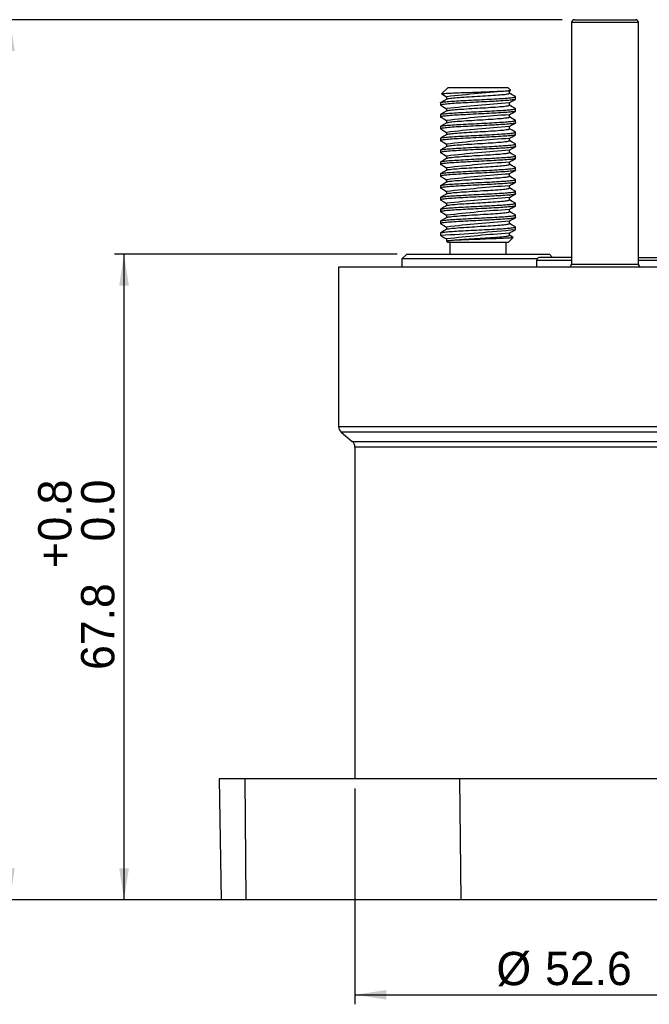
# Paper-space layout 'Sheet1' of a CAD drawing. Header units: millimetres. Extents: x 0 to 756, y -181 to 613.
# Tile 10 of 22: x 65 to 131, y 157 to 261. Entities that reach past the tile are written whole.
import ezdxf

# ---------------------------------------------------------------- set-up
doc = ezdxf.new("R2010")
doc.units = ezdxf.units.MM
doc.layers.add('DIMENSION', color=6, linetype='Continuous')
doc.styles.add('SLDTEXTSTYLE6', font='<Japanese Only Translation>')
doc.dimstyles.new('SLDDIMSTYLE3', dxfattribs={"dimtxt": 3.5, "dimasz": 3.302, "dimexe": 0, "dimexo": 0.0625, "dimgap": 0.875, "dimtad": 1, "dimdec": 1, "dimrnd": 1e-09, "dimzin": 12, "dimdsep": 46, "dimtxsty": 'SLDTEXTSTYLE6', "dimsah": 1, "dimcen": 0.09, "dimadec": 0, "dimazin": 3, "dimtfac": 1, "dimtdec": 1, "dimtofl": 0, "dimtmove": 0, "dimatfit": 3, "dimfxl": 0, "dimfrac": 2, "dimtolj": 1, "dimtzin": 12, "dimarcsym": 0})
doc.dimstyles.new('SLDDIMSTYLE5', dxfattribs={"dimtxt": 3.5, "dimasz": 3.302, "dimexe": 0, "dimexo": 0.0625, "dimgap": 0.875, "dimtad": 1, "dimdec": 1, "dimrnd": 1e-09, "dimzin": 12, "dimdsep": 46, "dimtxsty": 'SLDTEXTSTYLE6', "dimsah": 1, "dimcen": 0.09, "dimadec": 0, "dimazin": 3, "dimtol": 1, "dimtp": 0.5, "dimtm": 0.5, "dimtfac": 1, "dimtdec": 1, "dimtofl": 0, "dimtmove": 0, "dimatfit": 3, "dimfxl": 0, "dimfrac": 2, "dimtolj": 1, "dimarcsym": 0})
doc.dimstyles.new('SLDDIMSTYLE6', dxfattribs={"dimtxt": 3.5, "dimasz": 3.302, "dimexe": 0, "dimexo": 0.0625, "dimgap": 0.875, "dimtad": 1, "dimdec": 1, "dimrnd": 1e-09, "dimzin": 12, "dimdsep": 46, "dimtxsty": 'SLDTEXTSTYLE6', "dimsah": 1, "dimcen": 0.09, "dimadec": 0, "dimazin": 3, "dimtol": 1, "dimtp": 0.8, "dimtfac": 1, "dimtdec": 1, "dimtofl": 0, "dimtmove": 0, "dimatfit": 3, "dimfxl": 0, "dimfrac": 2, "dimtolj": 1, "dimtzin": 0, "dimarcsym": 0})

# ---------------------------------------------------------------- blocks, each defined once
blk = doc.blocks.new('_D_1')
at = {"layer": 'DIMENSION', "color": 7}
for p, q in [((99.98, 179.77), (99.98, 157.07)), ((152.55, 179.77), (152.55, 157.07)), ((99.98, 158.07), (152.55, 158.07))]:
    blk.add_line(p, q, dxfattribs=at)
for points in [[(99.98, 158.07), (103.28, 157.56), (103.28, 158.58)], [(152.55, 158.07), (149.25, 158.58), (149.25, 157.56)]]:
    blk.add_solid(points, dxfattribs=at)
at = {"layer": 'DIMENSION', "color": 7, "char_height": 3.5, "attachment_point": 1, "style": 'SLDTEXTSTYLE6'}
for s, insert in [('%%c', (114.86, 162.58)), ('52.6', (119.97, 162.59))]:
    blk.add_mtext(s, dxfattribs=dict(at, insert=insert))
blk = doc.blocks.new('_D_3')
at = {"layer": 'DIMENSION', "color": 7}
for p, q in [((121.75, 260.57), (62.7, 260.57)), ((63.7, 260.57), (63.7, 168.07)), ((84.92, 168.07), (62.7, 168.07))]:
    blk.add_line(p, q, dxfattribs=at)
for points in [[(63.7, 260.57), (63.19, 257.27), (64.21, 257.27)], [(63.7, 168.07), (64.21, 171.37), (63.19, 171.37)]]:
    blk.add_solid(points, dxfattribs=at)
at = {"layer": 'DIMENSION', "color": 7, "char_height": 3.5, "attachment_point": 1, "rotation": 90, "style": 'SLDTEXTSTYLE6'}
for s, insert in [(' ±0.5', (59.19, 214.42)), ('92.5', (59.19, 205.06))]:
    blk.add_mtext(s, dxfattribs=dict(at, insert=insert))
blk = doc.blocks.new('_D_4')
at = {"layer": 'DIMENSION', "color": 7}
for p, q in [((104.42, 235.92), (74.7, 235.92)), ((75.7, 168.07), (75.7, 235.92)), ((87.52, 168.07), (74.7, 168.07))]:
    blk.add_line(p, q, dxfattribs=at)
for points in [[(75.7, 235.92), (75.19, 232.61), (76.21, 232.61)], [(75.7, 168.07), (76.21, 171.37), (75.19, 171.37)]]:
    blk.add_solid(points, dxfattribs=at)
at = {"layer": 'DIMENSION', "color": 7, "char_height": 3.5, "attachment_point": 1, "rotation": 90, "style": 'SLDTEXTSTYLE6'}
for s, insert in [('0.8', (66.67, 205.72)), ('0.0', (71.19, 205.72)), ('+', (66.67, 202.91)), ('67.8', (71.18, 192.22))]:
    blk.add_mtext(s, dxfattribs=dict(at, insert=insert))

psp = doc.layouts.new('Sheet1')

# ---------------------------------------------------------------- linework, layer by layer
at = {"color": 7, "linetype": 'Continuous', "lineweight": 25}
for p, q in [((122.75, 260.27), (122.75, 234.87)), ((129.78, 260.27), (122.75, 260.27)), ((123.05, 260.57), (129.48, 260.57)), ((129.78, 234.87), (129.78, 260.27)), ((109.74, 253.42), (109.09, 252.77)), ((115.63, 253.42), (109.74, 253.42)), ((116.09, 253.42), (115.63, 253.42)), ((116.34, 253.16), (116.09, 253.42)), ((116.2, 253.07), (116.34, 253.15)), ((116.22, 252.83), (116.22, 253.08)), ((108.98, 251.84), (108.98, 251.59)), ((109.61, 252.47), (109.61, 252.22)), ((116.22, 251.59), (116.22, 251.83)), ((116.85, 252.21), (116.85, 252.47)), ((108.98, 250.6), (108.98, 250.34)), ((109.61, 251.22), (109.61, 250.98)), ((116.22, 250.34), (116.22, 250.59)), ((116.85, 250.96), (116.85, 251.22)), ((109.61, 249.98), (109.61, 249.73)), ((116.85, 249.72), (116.85, 249.98)), ((108.98, 249.36), (108.98, 249.1)), ((109.61, 248.73), (109.61, 248.49)), ((116.22, 249.1), (116.22, 249.34)), ((116.85, 248.48), (116.85, 248.73)), ((108.98, 248.11), (108.98, 247.85)), ((109.61, 247.49), (109.61, 247.24)), ((116.22, 247.86), (116.22, 248.1)), ((116.85, 247.23), (116.85, 247.49)), ((108.98, 246.87), (108.98, 246.61)), ((116.22, 246.61), (116.22, 246.85)), ((108.98, 245.62), (108.98, 245.36)), ((109.61, 246.24), (109.61, 246)), ((116.22, 245.37), (116.22, 245.61)), ((116.85, 245.99), (116.85, 246.24)), ((108.98, 244.38), (108.98, 244.12)), ((109.61, 245), (109.61, 244.75)), ((116.22, 244.12), (116.22, 244.36)), ((116.85, 244.74), (116.85, 245)), ((109.61, 243.75), (109.61, 243.51)), ((116.85, 243.5), (116.85, 243.75)), ((108.98, 243.13), (108.98, 242.88)), ((109.61, 242.51), (109.61, 242.26)), ((116.22, 242.88), (116.22, 243.12)), ((116.85, 242.25), (116.85, 242.51)), ((108.98, 241.89), (108.98, 241.63)), ((109.61, 241.26), (109.61, 241.02)), ((116.22, 241.63), (116.22, 241.88)), ((116.85, 241.01), (116.85, 241.27)), ((108.98, 240.64), (108.98, 240.39)), ((116.22, 240.39), (116.22, 240.63)), ((108.98, 239.4), (108.98, 239.14)), ((109.61, 240.02), (109.61, 239.78)), ((116.22, 239.14), (116.22, 239.39)), ((116.85, 239.76), (116.85, 240.02)), ((108.98, 238.15), (108.98, 237.92)), ((109.61, 238.77), (109.61, 238.53)), ((116.22, 237.9), (116.22, 238.14)), ((116.85, 238.52), (116.85, 238.78)), ((108.98, 237.92), (109.04, 237.86)), ((109.01, 237.92), (108.98, 237.92)), ((109.61, 237.53), (109.61, 237.29)), ((109.61, 237.29), (109.74, 237.16)), ((109.62, 237.29), (109.61, 237.29)), ((115.63, 237.16), (109.74, 237.16)), ((109.94, 237.16), (109.94, 235.92)), ((116.09, 237.16), (115.63, 237.16)), ((115.89, 235.92), (115.89, 237.16)), ((116.09, 237.16), (116.6, 237.67)), ((105.42, 235.92), (104.92, 235.42)), ((104.92, 235.42), (104.92, 234.57)), ((119.1, 235.42), (104.92, 235.42)), ((105.42, 235.92), (120.42, 235.92)), ((119.07, 235.27), (119.07, 234.57)), ((122.75, 235.27), (119.07, 235.27)), ((122.75, 235.57), (119.37, 235.57)), ((120.76, 235.57), (120.42, 235.92)), ((129.78, 235.57), (133.17, 235.57)), ((133.47, 235.27), (129.78, 235.27)), ((98.26, 234.57), (98.26, 217.8)), ((154.27, 234.57), (98.26, 234.57)), ((122.75, 234.87), (129.78, 234.87)), ((98.26, 217.8), (154.27, 217.8)), ((98.53, 217.21), (99.7, 216.23)), ((126.27, 217.21), (98.53, 217.21)), ((154, 217.21), (126.27, 217.21)), ((99.7, 216.23), (152.83, 216.23)), ((99.98, 215.65), (99.98, 180.77)), ((126.27, 215.65), (99.98, 215.65)), ((152.55, 215.65), (126.27, 215.65)), ((85.7, 180.77), (85.92, 168.07)), ((88.39, 180.77), (85.7, 180.77)), ((110.97, 180.77), (88.39, 180.77)), ((88.39, 180.77), (88.52, 168.07)), ((141.56, 180.77), (110.97, 180.77)), ((110.97, 180.77), (111.1, 168.07)), ((88.52, 168.07), (85.92, 168.07)), ((111.1, 168.07), (88.52, 168.07)), ((141.43, 168.07), (111.1, 168.07))]:
    psp.add_line(p, q, dxfattribs=at)
at = {"color": 7, "linetype": 'Continuous', "lineweight": 25, "flags": 128}
for points in [[(109.1, 252.76), (109.09, 252.76), (109.1, 252.77), (109.14, 252.78), (109.2, 252.79), (109.29, 252.8), (109.41, 252.81), (109.56, 252.83), (109.72, 252.84), (109.91, 252.85), (110.12, 252.86), (110.35, 252.87), (110.59, 252.88), (110.85, 252.89), (111.13, 252.9), (111.42, 252.91), (111.71, 252.92), (112.01, 252.93), (112.32, 252.94), (112.64, 252.95), (112.94, 252.96), (113.24, 252.98), (113.55, 252.99), (113.85, 253), (114.14, 253.01), (114.41, 253.02), (114.68, 253.03), (114.94, 253.04), (115.17, 253.05), (115.38, 253.06), (115.58, 253.07), (115.76, 253.08), (115.91, 253.09), (116.05, 253.1), (116.16, 253.11), (116.25, 253.13), (116.3, 253.14), (116.34, 253.15), (116.35, 253.16), (116.34, 253.16)], [(109.1, 252.75), (109.31, 252.63), (109.61, 252.45)], [(109.63, 252.23), (109.65, 252.24), (109.71, 252.26), (109.78, 252.27), (109.89, 252.29), (110.02, 252.31), (110.17, 252.33), (110.34, 252.34), (110.53, 252.36), (110.74, 252.38), (110.96, 252.4), (111.19, 252.41), (111.44, 252.43), (111.71, 252.45), (111.98, 252.46), (112.27, 252.48), (112.56, 252.5), (112.85, 252.52), (113.13, 252.54), (113.42, 252.55), (113.69, 252.57), (113.97, 252.59), (114.23, 252.6), (114.5, 252.62), (114.75, 252.64), (114.99, 252.66), (115.2, 252.67), (115.4, 252.69), (115.58, 252.71), (115.73, 252.72), (115.87, 252.74), (115.99, 252.76), (116.08, 252.78), (116.15, 252.79), (116.2, 252.81), (116.22, 252.83), (116.22, 252.83)], [(116.84, 252.48), (116.52, 252.67), (116.22, 252.84)], [(108.98, 251.84), (108.98, 251.85), (109, 251.86), (109.03, 251.88), (109.09, 251.89), (109.17, 251.9), (109.26, 251.92), (109.38, 251.93), (109.52, 251.95), (109.67, 251.96), (109.85, 251.98), (110.03, 251.99), (110.22, 252.01), (110.43, 252.02), (110.64, 252.03), (110.86, 252.05), (111.11, 252.06), (111.37, 252.07), (111.64, 252.09), (111.92, 252.1), (112.2, 252.12), (112.49, 252.13), (112.77, 252.15), (113.04, 252.16), (113.31, 252.18), (113.58, 252.19), (113.84, 252.2), (114.11, 252.22), (114.38, 252.23), (114.65, 252.24), (114.9, 252.26), (115.15, 252.27), (115.38, 252.29), (115.59, 252.3), (115.79, 252.32), (115.97, 252.33), (116.13, 252.34), (116.28, 252.36), (116.41, 252.37), (116.54, 252.39), (116.64, 252.4), (116.72, 252.41), (116.79, 252.43), (116.83, 252.45), (116.85, 252.46), (116.85, 252.47), (116.84, 252.48)], [(116.85, 252.21), (116.85, 252.2), (116.82, 252.18), (116.77, 252.17), (116.71, 252.15), (116.62, 252.14), (116.52, 252.13), (116.41, 252.11), (116.28, 252.1), (116.12, 252.09), (115.94, 252.07), (115.75, 252.06), (115.54, 252.04), (115.32, 252.03), (115.08, 252.01), (114.84, 252), (114.6, 251.98), (114.35, 251.97), (114.1, 251.96), (113.84, 251.94), (113.56, 251.93), (113.28, 251.92), (112.99, 251.9), (112.7, 251.89), (112.41, 251.87), (112.12, 251.86), (111.85, 251.84), (111.59, 251.83), (111.34, 251.82), (111.1, 251.8), (110.86, 251.79), (110.63, 251.78), (110.4, 251.76), (110.19, 251.75), (109.98, 251.73), (109.8, 251.72), (109.63, 251.7), (109.48, 251.69), (109.36, 251.67), (109.25, 251.66), (109.16, 251.65), (109.09, 251.63), (109.03, 251.62), (109, 251.61), (108.98, 251.59), (108.98, 251.58), (109, 251.57)], [(109.63, 252.23), (109.31, 252.05), (108.99, 251.86)], [(108.99, 251.57), (109.31, 251.38), (109.61, 251.21)], [(109.63, 250.99), (109.65, 251), (109.71, 251.01), (109.78, 251.03), (109.89, 251.05), (110.02, 251.06), (110.17, 251.08), (110.34, 251.1), (110.53, 251.12), (110.74, 251.14), (110.96, 251.15), (111.19, 251.17), (111.44, 251.18), (111.71, 251.2), (111.98, 251.22), (112.27, 251.24), (112.56, 251.26), (112.85, 251.27), (113.13, 251.29), (113.42, 251.31), (113.69, 251.32), (113.97, 251.34), (114.23, 251.36), (114.5, 251.38), (114.75, 251.39), (114.99, 251.41), (115.2, 251.43), (115.4, 251.45), (115.58, 251.46), (115.73, 251.48), (115.87, 251.5), (115.99, 251.51), (116.08, 251.53), (116.15, 251.55), (116.2, 251.57), (116.22, 251.58), (116.22, 251.59)], [(116.2, 251.82), (116.52, 252.01), (116.84, 252.19)], [(116.84, 251.24), (116.52, 251.42), (116.22, 251.6)], [(108.98, 250.6), (108.98, 250.61), (109, 250.62), (109.03, 250.63), (109.09, 250.65), (109.17, 250.66), (109.26, 250.67), (109.38, 250.69), (109.52, 250.7), (109.67, 250.72), (109.85, 250.73), (110.03, 250.75), (110.22, 250.76), (110.43, 250.78), (110.64, 250.79), (110.86, 250.8), (111.11, 250.82), (111.37, 250.83), (111.64, 250.84), (111.92, 250.86), (112.2, 250.87), (112.49, 250.89), (112.77, 250.9), (113.04, 250.92), (113.31, 250.93), (113.58, 250.94), (113.84, 250.96), (114.11, 250.97), (114.38, 250.99), (114.65, 251), (114.9, 251.01), (115.15, 251.03), (115.38, 251.04), (115.59, 251.06), (115.79, 251.07), (115.97, 251.09), (116.13, 251.1), (116.28, 251.11), (116.41, 251.13), (116.54, 251.14), (116.64, 251.16), (116.72, 251.17), (116.79, 251.19), (116.83, 251.2), (116.85, 251.21), (116.85, 251.23), (116.84, 251.24)], [(116.85, 250.96), (116.85, 250.95), (116.82, 250.94), (116.77, 250.92), (116.71, 250.91), (116.62, 250.9), (116.52, 250.88), (116.41, 250.87), (116.28, 250.86), (116.12, 250.84), (115.94, 250.83), (115.75, 250.81), (115.54, 250.8), (115.32, 250.78), (115.08, 250.77), (114.84, 250.75), (114.6, 250.74), (114.35, 250.73), (114.1, 250.71), (113.84, 250.7), (113.56, 250.69), (113.28, 250.67), (112.99, 250.66), (112.7, 250.64), (112.41, 250.63), (112.12, 250.61), (111.85, 250.6), (111.59, 250.58), (111.34, 250.57), (111.1, 250.56), (110.86, 250.54), (110.63, 250.53), (110.4, 250.52), (110.19, 250.5), (109.98, 250.49), (109.8, 250.47), (109.63, 250.46), (109.48, 250.44), (109.36, 250.43), (109.25, 250.42), (109.16, 250.4), (109.09, 250.39), (109.03, 250.38), (109, 250.36), (108.98, 250.35), (108.98, 250.33), (109, 250.32)], [(109.63, 250.99), (109.31, 250.8), (108.99, 250.62)], [(116.2, 250.58), (116.52, 250.76), (116.84, 250.95)], [(108.98, 249.36), (108.98, 249.36), (109, 249.38), (109.03, 249.39), (109.09, 249.4), (109.17, 249.42), (109.26, 249.43), (109.38, 249.44), (109.52, 249.46), (109.67, 249.47), (109.85, 249.49), (110.03, 249.5), (110.22, 249.52), (110.43, 249.53), (110.64, 249.54), (110.86, 249.56), (111.11, 249.57), (111.37, 249.59), (111.64, 249.6), (111.92, 249.61), (112.2, 249.63), (112.49, 249.64), (112.77, 249.66), (113.04, 249.67), (113.31, 249.69), (113.58, 249.7), (113.84, 249.71), (114.11, 249.73), (114.38, 249.74), (114.65, 249.76), (114.9, 249.77), (115.15, 249.79), (115.38, 249.8), (115.59, 249.81), (115.79, 249.83), (115.97, 249.84), (116.13, 249.86), (116.28, 249.87), (116.41, 249.88), (116.54, 249.9), (116.64, 249.91), (116.72, 249.93), (116.79, 249.94), (116.83, 249.96), (116.85, 249.97), (116.85, 249.98), (116.84, 249.99)], [(116.85, 249.72), (116.85, 249.71), (116.82, 249.69), (116.77, 249.68), (116.71, 249.66), (116.62, 249.65), (116.52, 249.64), (116.41, 249.62), (116.28, 249.61), (116.12, 249.6), (115.94, 249.58), (115.75, 249.57), (115.54, 249.55), (115.32, 249.54), (115.08, 249.52), (114.84, 249.51), (114.6, 249.5), (114.35, 249.48), (114.1, 249.47), (113.84, 249.46), (113.56, 249.44), (113.28, 249.43), (112.99, 249.41), (112.7, 249.4), (112.41, 249.38), (112.12, 249.37), (111.85, 249.35), (111.59, 249.34), (111.34, 249.33), (111.1, 249.31), (110.86, 249.3), (110.63, 249.29), (110.4, 249.27), (110.19, 249.26), (109.98, 249.24), (109.8, 249.23), (109.63, 249.21), (109.48, 249.2), (109.36, 249.18), (109.25, 249.17), (109.16, 249.16), (109.09, 249.14), (109.03, 249.13), (109, 249.12), (108.98, 249.1), (108.98, 249.09), (109, 249.08)], [(108.99, 250.32), (109.31, 250.14), (109.61, 249.97)], [(109.63, 249.74), (109.31, 249.56), (108.99, 249.37)], [(109.63, 249.74), (109.65, 249.75), (109.71, 249.77), (109.78, 249.78), (109.89, 249.8), (110.02, 249.82), (110.17, 249.84), (110.34, 249.86), (110.53, 249.87), (110.74, 249.89), (110.96, 249.91), (111.19, 249.92), (111.44, 249.94), (111.71, 249.96), (111.98, 249.98), (112.27, 249.99), (112.56, 250.01), (112.85, 250.03), (113.13, 250.05), (113.42, 250.06), (113.69, 250.08), (113.97, 250.1), (114.23, 250.11), (114.5, 250.13), (114.75, 250.15), (114.99, 250.17), (115.2, 250.18), (115.4, 250.2), (115.58, 250.22), (115.73, 250.24), (115.87, 250.25), (115.99, 250.27), (116.08, 250.29), (116.15, 250.3), (116.2, 250.32), (116.22, 250.34), (116.22, 250.34)], [(116.2, 249.33), (116.52, 249.52), (116.84, 249.7)], [(116.84, 249.99), (116.52, 250.18), (116.22, 250.35)], [(108.98, 248.11), (108.98, 248.12), (109, 248.13), (109.03, 248.14), (109.09, 248.16), (109.17, 248.17), (109.26, 248.18), (109.38, 248.2), (109.52, 248.21), (109.67, 248.23), (109.85, 248.24), (110.03, 248.26), (110.22, 248.27), (110.43, 248.29), (110.64, 248.3), (110.86, 248.31), (111.11, 248.33), (111.37, 248.34), (111.64, 248.36), (111.92, 248.37), (112.2, 248.39), (112.49, 248.4), (112.77, 248.41), (113.04, 248.43), (113.31, 248.44), (113.58, 248.46), (113.84, 248.47), (114.11, 248.48), (114.38, 248.5), (114.65, 248.51), (114.9, 248.53), (115.15, 248.54), (115.38, 248.56), (115.59, 248.57), (115.79, 248.58), (115.97, 248.6), (116.13, 248.61), (116.28, 248.62), (116.41, 248.64), (116.54, 248.65), (116.64, 248.67), (116.72, 248.68), (116.79, 248.7), (116.83, 248.71), (116.85, 248.73), (116.85, 248.74), (116.84, 248.75)], [(116.85, 248.48), (116.85, 248.46), (116.82, 248.45), (116.77, 248.43), (116.71, 248.42), (116.62, 248.41), (116.52, 248.39), (116.41, 248.38), (116.28, 248.37), (116.12, 248.35), (115.94, 248.34), (115.75, 248.32), (115.54, 248.31), (115.32, 248.29), (115.08, 248.28), (114.84, 248.26), (114.6, 248.25), (114.35, 248.24), (114.1, 248.22), (113.84, 248.21), (113.56, 248.2), (113.28, 248.18), (112.99, 248.17), (112.7, 248.15), (112.41, 248.14), (112.12, 248.12), (111.85, 248.11), (111.59, 248.1), (111.34, 248.08), (111.1, 248.07), (110.86, 248.06), (110.63, 248.04), (110.4, 248.03), (110.19, 248.01), (109.98, 248), (109.8, 247.98), (109.63, 247.97), (109.48, 247.95), (109.36, 247.94), (109.25, 247.93), (109.16, 247.91), (109.09, 247.9), (109.03, 247.89), (109, 247.87), (108.98, 247.86), (108.98, 247.84), (109, 247.84)], [(108.99, 249.08), (109.31, 248.9), (109.61, 248.72)], [(109.63, 248.5), (109.31, 248.31), (108.99, 248.13)], [(109.63, 248.5), (109.65, 248.51), (109.71, 248.52), (109.78, 248.54), (109.89, 248.56), (110.02, 248.58), (110.17, 248.59), (110.34, 248.61), (110.53, 248.63), (110.74, 248.65), (110.96, 248.66), (111.19, 248.68), (111.44, 248.7), (111.71, 248.71), (111.98, 248.73), (112.27, 248.75), (112.56, 248.77), (112.85, 248.78), (113.13, 248.8), (113.42, 248.82), (113.69, 248.83), (113.97, 248.85), (114.23, 248.87), (114.5, 248.89), (114.75, 248.9), (114.99, 248.92), (115.2, 248.94), (115.4, 248.96), (115.58, 248.97), (115.73, 248.99), (115.87, 249.01), (115.99, 249.02), (116.08, 249.04), (116.15, 249.06), (116.2, 249.08), (116.22, 249.1), (116.22, 249.1)], [(116.2, 248.09), (116.52, 248.27), (116.84, 248.46)], [(116.84, 248.75), (116.52, 248.94), (116.22, 249.11)], [(108.98, 246.87), (108.98, 246.87), (109, 246.89), (109.03, 246.9), (109.09, 246.91), (109.17, 246.93), (109.26, 246.94), (109.38, 246.95), (109.52, 246.97), (109.67, 246.98), (109.85, 247), (110.03, 247.01), (110.22, 247.03), (110.43, 247.04), (110.64, 247.06), (110.86, 247.07), (111.11, 247.08), (111.37, 247.1), (111.64, 247.11), (111.92, 247.13), (112.2, 247.14), (112.49, 247.16), (112.77, 247.17), (113.04, 247.18), (113.31, 247.2), (113.58, 247.21), (113.84, 247.22), (114.11, 247.24), (114.38, 247.25), (114.65, 247.27), (114.9, 247.28), (115.15, 247.3), (115.38, 247.31), (115.59, 247.33), (115.79, 247.34), (115.97, 247.35), (116.13, 247.37), (116.28, 247.38), (116.41, 247.39), (116.54, 247.41), (116.64, 247.42), (116.72, 247.44), (116.79, 247.45), (116.83, 247.47), (116.85, 247.48), (116.85, 247.49), (116.84, 247.51)], [(108.99, 247.84), (109.31, 247.65), (109.61, 247.48)], [(109.63, 247.25), (109.65, 247.26), (109.71, 247.28), (109.78, 247.3), (109.89, 247.31), (110.02, 247.33), (110.17, 247.35), (110.34, 247.37), (110.53, 247.38), (110.74, 247.4), (110.96, 247.42), (111.19, 247.43), (111.44, 247.45), (111.71, 247.47), (111.98, 247.49), (112.27, 247.5), (112.56, 247.52), (112.85, 247.54), (113.13, 247.56), (113.42, 247.57), (113.69, 247.59), (113.97, 247.61), (114.23, 247.62), (114.5, 247.64), (114.75, 247.66), (114.99, 247.68), (115.2, 247.7), (115.4, 247.71), (115.58, 247.73), (115.73, 247.75), (115.87, 247.76), (115.99, 247.78), (116.08, 247.8), (116.15, 247.82), (116.2, 247.83), (116.22, 247.85), (116.22, 247.86)], [(116.84, 247.51), (116.52, 247.69), (116.22, 247.87)], [(116.85, 247.23), (116.85, 247.22), (116.82, 247.21), (116.77, 247.19), (116.71, 247.18), (116.62, 247.16), (116.52, 247.15), (116.41, 247.13), (116.28, 247.12), (116.12, 247.11), (115.94, 247.09), (115.75, 247.08), (115.54, 247.06), (115.32, 247.05), (115.08, 247.03), (114.84, 247.02), (114.6, 247.01), (114.35, 246.99), (114.1, 246.98), (113.84, 246.97), (113.56, 246.95), (113.28, 246.94), (112.99, 246.92), (112.7, 246.91), (112.41, 246.89), (112.12, 246.88), (111.85, 246.86), (111.59, 246.85), (111.34, 246.84), (111.1, 246.82), (110.86, 246.81), (110.63, 246.8), (110.4, 246.78), (110.19, 246.77), (109.98, 246.75), (109.8, 246.74), (109.63, 246.72), (109.48, 246.71), (109.36, 246.7), (109.25, 246.68), (109.16, 246.67), (109.09, 246.66), (109.03, 246.64), (109, 246.63), (108.98, 246.61), (108.98, 246.6), (109, 246.59)], [(109.63, 247.25), (109.31, 247.07), (108.99, 246.88)], [(108.99, 246.59), (109.31, 246.41), (109.61, 246.23)], [(109.63, 246.01), (109.65, 246.02), (109.71, 246.03), (109.78, 246.05), (109.89, 246.07), (110.02, 246.09), (110.17, 246.1), (110.34, 246.12), (110.53, 246.14), (110.74, 246.16), (110.96, 246.17), (111.19, 246.19), (111.44, 246.21), (111.71, 246.22), (111.98, 246.24), (112.27, 246.26), (112.56, 246.28), (112.85, 246.3), (113.13, 246.31), (113.42, 246.33), (113.69, 246.35), (113.97, 246.36), (114.23, 246.38), (114.5, 246.4), (114.75, 246.42), (114.99, 246.43), (115.2, 246.45), (115.4, 246.47), (115.58, 246.49), (115.73, 246.5), (115.87, 246.52), (115.99, 246.53), (116.08, 246.55), (116.15, 246.57), (116.2, 246.59), (116.22, 246.61), (116.22, 246.61)], [(116.2, 246.84), (116.52, 247.03), (116.84, 247.21)], [(116.84, 246.26), (116.52, 246.45), (116.22, 246.62)], [(108.98, 245.62), (108.98, 245.63), (109, 245.64), (109.03, 245.65), (109.09, 245.67), (109.17, 245.68), (109.26, 245.7), (109.38, 245.71), (109.52, 245.73), (109.67, 245.74), (109.85, 245.76), (110.03, 245.77), (110.22, 245.78), (110.43, 245.8), (110.64, 245.81), (110.86, 245.82), (111.11, 245.84), (111.37, 245.85), (111.64, 245.87), (111.92, 245.88), (112.2, 245.9), (112.49, 245.91), (112.77, 245.93), (113.04, 245.94), (113.31, 245.95), (113.58, 245.97), (113.84, 245.98), (114.11, 245.99), (114.38, 246.01), (114.65, 246.02), (114.9, 246.04), (115.15, 246.05), (115.38, 246.07), (115.59, 246.08), (115.79, 246.09), (115.97, 246.11), (116.13, 246.12), (116.28, 246.13), (116.41, 246.15), (116.54, 246.16), (116.64, 246.18), (116.72, 246.19), (116.79, 246.21), (116.83, 246.22), (116.85, 246.24), (116.85, 246.25), (116.84, 246.26)], [(116.85, 245.99), (116.85, 245.98), (116.82, 245.96), (116.77, 245.95), (116.71, 245.93), (116.62, 245.92), (116.52, 245.9), (116.41, 245.89), (116.28, 245.88), (116.12, 245.86), (115.94, 245.85), (115.75, 245.83), (115.54, 245.82), (115.32, 245.8), (115.08, 245.79), (114.84, 245.78), (114.6, 245.76), (114.35, 245.75), (114.1, 245.73), (113.84, 245.72), (113.56, 245.71), (113.28, 245.69), (112.99, 245.68), (112.7, 245.66), (112.41, 245.65), (112.12, 245.63), (111.85, 245.62), (111.59, 245.61), (111.34, 245.59), (111.1, 245.58), (110.86, 245.57), (110.63, 245.55), (110.4, 245.54), (110.19, 245.52), (109.98, 245.51), (109.8, 245.49), (109.63, 245.48), (109.48, 245.46), (109.36, 245.45), (109.25, 245.44), (109.16, 245.42), (109.09, 245.41), (109.03, 245.4), (109, 245.38), (108.98, 245.37), (108.98, 245.35), (109, 245.35)], [(109.63, 246.01), (109.31, 245.82), (108.99, 245.64)], [(108.99, 245.35), (109.31, 245.16), (109.61, 244.99)], [(109.63, 244.76), (109.65, 244.77), (109.71, 244.79), (109.78, 244.81), (109.89, 244.82), (110.02, 244.84), (110.17, 244.86), (110.34, 244.88), (110.53, 244.9), (110.74, 244.91), (110.96, 244.93), (111.19, 244.95), (111.44, 244.96), (111.71, 244.98), (111.98, 245), (112.27, 245.01), (112.56, 245.03), (112.85, 245.05), (113.13, 245.07), (113.42, 245.08), (113.69, 245.1), (113.97, 245.12), (114.23, 245.13), (114.5, 245.15), (114.75, 245.17), (114.99, 245.19), (115.2, 245.21), (115.4, 245.22), (115.58, 245.24), (115.73, 245.26), (115.87, 245.27), (115.99, 245.29), (116.08, 245.31), (116.15, 245.33), (116.2, 245.34), (116.22, 245.36), (116.22, 245.37)], [(116.2, 245.6), (116.52, 245.78), (116.84, 245.97)], [(116.84, 245.02), (116.52, 245.2), (116.22, 245.38)], [(108.98, 244.38), (108.98, 244.38), (109, 244.4), (109.03, 244.41), (109.09, 244.42), (109.17, 244.44), (109.26, 244.45), (109.38, 244.47), (109.52, 244.48), (109.67, 244.5), (109.85, 244.51), (110.03, 244.52), (110.22, 244.54), (110.43, 244.55), (110.64, 244.57), (110.86, 244.58), (111.11, 244.59), (111.37, 244.61), (111.64, 244.62), (111.92, 244.64), (112.2, 244.65), (112.49, 244.67), (112.77, 244.68), (113.04, 244.69), (113.31, 244.71), (113.58, 244.72), (113.84, 244.73), (114.11, 244.75), (114.38, 244.76), (114.65, 244.78), (114.9, 244.79), (115.15, 244.81), (115.38, 244.82), (115.59, 244.84), (115.79, 244.85), (115.97, 244.86), (116.13, 244.88), (116.28, 244.89), (116.41, 244.9), (116.54, 244.92), (116.64, 244.93), (116.72, 244.95), (116.79, 244.96), (116.83, 244.98), (116.85, 244.99), (116.85, 245.01), (116.84, 245.02)], [(116.85, 244.74), (116.85, 244.73), (116.82, 244.72), (116.77, 244.7), (116.71, 244.69), (116.62, 244.67), (116.52, 244.66), (116.41, 244.65), (116.28, 244.63), (116.12, 244.62), (115.94, 244.6), (115.75, 244.59), (115.54, 244.58), (115.32, 244.56), (115.08, 244.55), (114.84, 244.53), (114.6, 244.52), (114.35, 244.5), (114.1, 244.49), (113.84, 244.48), (113.56, 244.46), (113.28, 244.45), (112.99, 244.43), (112.7, 244.42), (112.41, 244.4), (112.12, 244.39), (111.85, 244.38), (111.59, 244.36), (111.34, 244.35), (111.1, 244.33), (110.86, 244.32), (110.63, 244.31), (110.4, 244.29), (110.19, 244.28), (109.98, 244.26), (109.8, 244.25), (109.63, 244.23), (109.48, 244.22), (109.36, 244.21), (109.25, 244.19), (109.16, 244.18), (109.09, 244.17), (109.03, 244.15), (109, 244.14), (108.98, 244.12), (108.98, 244.11), (109, 244.1)], [(109.63, 244.76), (109.31, 244.58), (108.99, 244.39)], [(116.2, 244.35), (116.52, 244.54), (116.84, 244.72)], [(108.98, 243.13), (108.98, 243.14), (109, 243.15), (109.03, 243.17), (109.09, 243.18), (109.17, 243.19), (109.26, 243.21), (109.38, 243.22), (109.52, 243.24), (109.67, 243.25), (109.85, 243.27), (110.03, 243.28), (110.22, 243.29), (110.43, 243.31), (110.64, 243.32), (110.86, 243.33), (111.11, 243.35), (111.37, 243.36), (111.64, 243.38), (111.92, 243.39), (112.2, 243.41), (112.49, 243.42), (112.77, 243.44), (113.04, 243.45), (113.31, 243.46), (113.58, 243.48), (113.84, 243.49), (114.11, 243.5), (114.38, 243.52), (114.65, 243.53), (114.9, 243.55), (115.15, 243.56), (115.38, 243.58), (115.59, 243.59), (115.79, 243.61), (115.97, 243.62), (116.13, 243.63), (116.28, 243.65), (116.41, 243.66), (116.54, 243.67), (116.64, 243.69), (116.72, 243.7), (116.79, 243.72), (116.83, 243.73), (116.85, 243.75), (116.85, 243.76), (116.84, 243.77)], [(116.85, 243.5), (116.85, 243.49), (116.82, 243.47), (116.77, 243.46), (116.71, 243.44), (116.62, 243.43), (116.52, 243.41), (116.41, 243.4), (116.28, 243.39), (116.12, 243.37), (115.94, 243.36), (115.75, 243.35), (115.54, 243.33), (115.32, 243.32), (115.08, 243.3), (114.84, 243.29), (114.6, 243.27), (114.35, 243.26), (114.1, 243.25), (113.84, 243.23), (113.56, 243.22), (113.28, 243.2), (112.99, 243.19), (112.7, 243.18), (112.41, 243.16), (112.12, 243.14), (111.85, 243.13), (111.59, 243.12), (111.34, 243.1), (111.1, 243.09), (110.86, 243.08), (110.63, 243.06), (110.4, 243.05), (110.19, 243.03), (109.98, 243.02), (109.8, 243), (109.63, 242.99), (109.48, 242.98), (109.36, 242.96), (109.25, 242.95), (109.16, 242.93), (109.09, 242.92), (109.03, 242.91), (109, 242.89), (108.98, 242.88), (108.98, 242.86), (109, 242.86)], [(108.99, 244.1), (109.31, 243.92), (109.61, 243.74)], [(109.63, 243.52), (109.31, 243.33), (108.99, 243.15)], [(109.63, 243.52), (109.65, 243.53), (109.71, 243.55), (109.78, 243.56), (109.89, 243.58), (110.02, 243.6), (110.17, 243.61), (110.34, 243.63), (110.53, 243.65), (110.74, 243.67), (110.96, 243.68), (111.19, 243.7), (111.44, 243.72), (111.71, 243.73), (111.98, 243.75), (112.27, 243.77), (112.56, 243.79), (112.85, 243.81), (113.13, 243.82), (113.42, 243.84), (113.69, 243.86), (113.97, 243.87), (114.23, 243.89), (114.5, 243.91), (114.75, 243.93), (114.99, 243.94), (115.2, 243.96), (115.4, 243.98), (115.58, 244), (115.73, 244.01), (115.87, 244.03), (115.99, 244.05), (116.08, 244.06), (116.15, 244.08), (116.2, 244.1), (116.22, 244.12), (116.22, 244.12)], [(116.2, 243.11), (116.52, 243.29), (116.84, 243.48)], [(116.84, 243.77), (116.52, 243.96), (116.22, 244.13)], [(108.98, 241.89), (108.98, 241.89), (109, 241.91), (109.03, 241.92), (109.09, 241.93), (109.17, 241.95), (109.26, 241.96), (109.38, 241.98), (109.52, 241.99), (109.67, 242.01), (109.85, 242.02), (110.03, 242.04), (110.22, 242.05), (110.43, 242.06), (110.64, 242.08), (110.86, 242.09), (111.11, 242.1), (111.37, 242.12), (111.64, 242.13), (111.92, 242.15), (112.2, 242.16), (112.49, 242.18), (112.77, 242.19), (113.04, 242.21), (113.31, 242.22), (113.58, 242.23), (113.84, 242.25), (114.11, 242.26), (114.38, 242.27), (114.65, 242.29), (114.9, 242.3), (115.15, 242.32), (115.38, 242.33), (115.59, 242.35), (115.79, 242.36), (115.97, 242.37), (116.13, 242.39), (116.28, 242.4), (116.41, 242.41), (116.54, 242.43), (116.64, 242.44), (116.72, 242.46), (116.79, 242.47), (116.83, 242.49), (116.85, 242.5), (116.85, 242.52), (116.84, 242.53)], [(116.85, 242.25), (116.85, 242.24), (116.82, 242.23), (116.77, 242.21), (116.71, 242.2), (116.62, 242.18), (116.52, 242.17), (116.41, 242.16), (116.28, 242.14), (116.12, 242.13), (115.94, 242.12), (115.75, 242.1), (115.54, 242.09), (115.32, 242.07), (115.08, 242.06), (114.84, 242.04), (114.6, 242.03), (114.35, 242.01), (114.1, 242), (113.84, 241.99), (113.56, 241.97), (113.28, 241.96), (112.99, 241.95), (112.7, 241.93), (112.41, 241.92), (112.12, 241.9), (111.85, 241.89), (111.59, 241.87), (111.34, 241.86), (111.1, 241.85), (110.86, 241.83), (110.63, 241.82), (110.4, 241.8), (110.19, 241.79), (109.98, 241.77), (109.8, 241.76), (109.63, 241.74), (109.48, 241.73), (109.36, 241.72), (109.25, 241.7), (109.16, 241.69), (109.09, 241.68), (109.03, 241.66), (109, 241.65), (108.98, 241.63), (108.98, 241.62), (109, 241.61)], [(108.99, 242.86), (109.31, 242.67), (109.61, 242.5)], [(109.63, 242.27), (109.31, 242.09), (108.99, 241.9)], [(109.63, 242.27), (109.65, 242.28), (109.71, 242.3), (109.78, 242.32), (109.89, 242.33), (110.02, 242.35), (110.17, 242.37), (110.34, 242.39), (110.53, 242.41), (110.74, 242.42), (110.96, 242.44), (111.19, 242.46), (111.44, 242.47), (111.71, 242.49), (111.98, 242.51), (112.27, 242.53), (112.56, 242.54), (112.85, 242.56), (113.13, 242.58), (113.42, 242.6), (113.69, 242.61), (113.97, 242.63), (114.23, 242.65), (114.5, 242.66), (114.75, 242.68), (114.99, 242.7), (115.2, 242.72), (115.4, 242.73), (115.58, 242.75), (115.73, 242.77), (115.87, 242.78), (115.99, 242.8), (116.08, 242.82), (116.15, 242.84), (116.2, 242.85), (116.22, 242.87), (116.22, 242.88)], [(116.2, 241.86), (116.52, 242.05), (116.84, 242.23)], [(116.84, 242.53), (116.52, 242.71), (116.22, 242.89)], [(108.98, 240.64), (108.98, 240.65), (109, 240.66), (109.03, 240.68), (109.09, 240.69), (109.17, 240.7), (109.26, 240.72), (109.38, 240.73), (109.52, 240.75), (109.67, 240.76), (109.85, 240.78), (110.03, 240.79), (110.22, 240.81), (110.43, 240.82), (110.64, 240.83), (110.86, 240.85), (111.11, 240.86), (111.37, 240.87), (111.64, 240.89), (111.92, 240.9), (112.2, 240.92), (112.49, 240.93), (112.77, 240.95), (113.04, 240.96), (113.31, 240.97), (113.58, 240.99), (113.84, 241), (114.11, 241.01), (114.38, 241.03), (114.65, 241.04), (114.9, 241.06), (115.15, 241.07), (115.38, 241.09), (115.59, 241.1), (115.79, 241.12), (115.97, 241.13), (116.13, 241.14), (116.28, 241.16), (116.41, 241.17), (116.54, 241.18), (116.64, 241.2), (116.72, 241.21), (116.79, 241.23), (116.83, 241.24), (116.85, 241.26), (116.85, 241.27), (116.84, 241.28)], [(108.99, 241.61), (109.31, 241.43), (109.61, 241.25)], [(109.63, 241.03), (109.65, 241.04), (109.71, 241.06), (109.78, 241.07), (109.89, 241.09), (110.02, 241.11), (110.17, 241.13), (110.34, 241.14), (110.53, 241.16), (110.74, 241.18), (110.96, 241.2), (111.19, 241.21), (111.44, 241.23), (111.71, 241.25), (111.98, 241.26), (112.27, 241.28), (112.56, 241.3), (112.85, 241.32), (113.13, 241.33), (113.42, 241.35), (113.69, 241.37), (113.97, 241.38), (114.23, 241.4), (114.5, 241.42), (114.75, 241.44), (114.99, 241.45), (115.2, 241.47), (115.4, 241.49), (115.58, 241.51), (115.73, 241.52), (115.87, 241.54), (115.99, 241.56), (116.08, 241.57), (116.15, 241.59), (116.2, 241.61), (116.22, 241.63), (116.22, 241.63)], [(116.84, 241.28), (116.52, 241.47), (116.22, 241.64)], [(116.85, 241.01), (116.85, 241), (116.82, 240.98), (116.77, 240.97), (116.71, 240.95), (116.62, 240.94), (116.52, 240.93), (116.41, 240.91), (116.28, 240.9), (116.12, 240.89), (115.94, 240.87), (115.75, 240.86), (115.54, 240.84), (115.32, 240.83), (115.08, 240.81), (114.84, 240.8), (114.6, 240.78), (114.35, 240.77), (114.1, 240.76), (113.84, 240.74), (113.56, 240.73), (113.28, 240.72), (112.99, 240.7), (112.7, 240.69), (112.41, 240.67), (112.12, 240.66), (111.85, 240.64), (111.59, 240.63), (111.34, 240.61), (111.1, 240.6), (110.86, 240.59), (110.63, 240.57), (110.4, 240.56), (110.19, 240.55), (109.98, 240.53), (109.8, 240.52), (109.63, 240.5), (109.48, 240.49), (109.36, 240.47), (109.25, 240.46), (109.16, 240.45), (109.09, 240.43), (109.03, 240.42), (109, 240.4), (108.98, 240.39), (108.98, 240.37), (109, 240.37)], [(109.63, 241.03), (109.31, 240.85), (108.99, 240.66)], [(108.99, 240.37), (109.31, 240.18), (109.61, 240.01)], [(109.63, 239.79), (109.65, 239.79), (109.71, 239.81), (109.78, 239.83), (109.89, 239.85), (110.02, 239.86), (110.17, 239.88), (110.34, 239.9), (110.53, 239.92), (110.74, 239.93), (110.96, 239.95), (111.19, 239.97), (111.44, 239.98), (111.71, 240), (111.98, 240.02), (112.27, 240.04), (112.56, 240.05), (112.85, 240.07), (113.13, 240.09), (113.42, 240.11), (113.69, 240.12), (113.97, 240.14), (114.23, 240.16), (114.5, 240.17), (114.75, 240.19), (114.99, 240.21), (115.2, 240.23), (115.4, 240.25), (115.58, 240.26), (115.73, 240.28), (115.87, 240.29), (115.99, 240.31), (116.08, 240.33), (116.15, 240.35), (116.2, 240.37), (116.22, 240.38), (116.22, 240.39)], [(116.2, 240.62), (116.52, 240.81), (116.84, 240.99)], [(116.84, 240.04), (116.52, 240.22), (116.22, 240.4)], [(108.98, 239.4), (108.98, 239.4), (109, 239.42), (109.03, 239.43), (109.09, 239.44), (109.17, 239.46), (109.26, 239.47), (109.38, 239.49), (109.52, 239.5), (109.67, 239.52), (109.85, 239.53), (110.03, 239.55), (110.22, 239.56), (110.43, 239.57), (110.64, 239.59), (110.86, 239.6), (111.11, 239.61), (111.37, 239.63), (111.64, 239.64), (111.92, 239.66), (112.2, 239.67), (112.49, 239.69), (112.77, 239.7), (113.04, 239.72), (113.31, 239.73), (113.58, 239.74), (113.84, 239.76), (114.11, 239.77), (114.38, 239.78), (114.65, 239.8), (114.9, 239.81), (115.15, 239.83), (115.38, 239.84), (115.59, 239.86), (115.79, 239.87), (115.97, 239.89), (116.13, 239.9), (116.28, 239.91), (116.41, 239.93), (116.54, 239.94), (116.64, 239.95), (116.72, 239.97), (116.79, 239.98), (116.83, 240), (116.85, 240.01), (116.85, 240.03), (116.84, 240.04)], [(116.85, 239.76), (116.85, 239.75), (116.82, 239.74), (116.77, 239.72), (116.71, 239.71), (116.62, 239.69), (116.52, 239.68), (116.41, 239.67), (116.28, 239.65), (116.12, 239.64), (115.94, 239.63), (115.75, 239.61), (115.54, 239.6), (115.32, 239.58), (115.08, 239.57), (114.84, 239.55), (114.6, 239.54), (114.35, 239.52), (114.1, 239.51), (113.84, 239.5), (113.56, 239.48), (113.28, 239.47), (112.99, 239.46), (112.7, 239.44), (112.41, 239.43), (112.12, 239.41), (111.85, 239.4), (111.59, 239.38), (111.34, 239.37), (111.1, 239.36), (110.86, 239.34), (110.63, 239.33), (110.4, 239.32), (110.19, 239.3), (109.98, 239.29), (109.8, 239.27), (109.63, 239.26), (109.48, 239.24), (109.36, 239.23), (109.25, 239.21), (109.16, 239.2), (109.09, 239.19), (109.03, 239.17), (109, 239.16), (108.98, 239.15), (108.98, 239.13), (109, 239.12)], [(109.63, 239.79), (109.31, 239.6), (108.99, 239.42)], [(108.99, 239.12), (109.31, 238.94), (109.61, 238.76)], [(109.63, 238.54), (109.65, 238.55), (109.71, 238.57), (109.78, 238.58), (109.89, 238.6), (110.02, 238.62), (110.17, 238.64), (110.34, 238.65), (110.53, 238.67), (110.74, 238.69), (110.96, 238.71), (111.19, 238.72), (111.44, 238.74), (111.71, 238.76), (111.98, 238.77), (112.27, 238.79), (112.56, 238.81), (112.85, 238.83), (113.13, 238.85), (113.42, 238.86), (113.69, 238.88), (113.97, 238.89), (114.23, 238.91), (114.5, 238.93), (114.75, 238.95), (114.99, 238.97), (115.2, 238.98), (115.4, 239), (115.58, 239.02), (115.73, 239.03), (115.87, 239.05), (115.99, 239.07), (116.08, 239.09), (116.15, 239.1), (116.2, 239.12), (116.22, 239.14), (116.22, 239.14)], [(116.2, 239.38), (116.52, 239.56), (116.84, 239.75)], [(116.84, 238.79), (116.52, 238.98), (116.22, 239.15)], [(108.98, 238.15), (108.98, 238.16), (109, 238.17), (109.03, 238.19), (109.09, 238.2), (109.17, 238.21), (109.26, 238.23), (109.38, 238.24), (109.52, 238.26), (109.67, 238.27), (109.85, 238.29), (110.03, 238.3), (110.22, 238.32), (110.43, 238.33), (110.64, 238.34), (110.86, 238.36), (111.11, 238.37), (111.37, 238.38), (111.64, 238.4), (111.92, 238.41), (112.2, 238.43), (112.49, 238.44), (112.77, 238.46), (113.04, 238.47), (113.31, 238.49), (113.58, 238.5), (113.84, 238.51), (114.11, 238.53), (114.38, 238.54), (114.65, 238.55), (114.9, 238.57), (115.15, 238.58), (115.38, 238.6), (115.59, 238.61), (115.79, 238.63), (115.97, 238.64), (116.13, 238.65), (116.28, 238.67), (116.41, 238.68), (116.54, 238.69), (116.64, 238.71), (116.72, 238.72), (116.79, 238.74), (116.83, 238.75), (116.85, 238.77), (116.85, 238.78), (116.84, 238.79)], [(109.63, 238.54), (109.31, 238.36), (108.99, 238.17)], [(116.2, 238.13), (116.52, 238.32), (116.84, 238.5)], [(109.1, 237.82), (109.31, 237.69), (109.61, 237.52)], [(109.62, 237.29), (109.65, 237.31), (109.71, 237.32), (109.78, 237.34), (109.89, 237.36), (110.02, 237.37), (110.17, 237.39), (110.34, 237.41), (110.53, 237.43), (110.74, 237.44), (110.96, 237.46), (111.19, 237.48), (111.44, 237.49), (111.71, 237.51), (111.98, 237.53), (112.27, 237.55), (112.56, 237.57), (112.85, 237.58), (113.13, 237.6), (113.42, 237.62), (113.69, 237.63), (113.97, 237.65), (114.23, 237.67), (114.5, 237.68), (114.75, 237.7), (114.99, 237.72), (115.2, 237.74), (115.4, 237.76), (115.58, 237.77), (115.73, 237.79), (115.87, 237.81), (115.99, 237.82), (116.08, 237.84), (116.15, 237.86), (116.2, 237.88), (116.22, 237.89), (116.22, 237.9)], [(116.6, 237.69), (116.61, 237.68), (116.59, 237.67), (116.55, 237.66), (116.48, 237.64), (116.38, 237.63), (116.26, 237.62), (116.12, 237.61), (115.95, 237.6), (115.77, 237.59), (115.55, 237.58), (115.33, 237.57), (115.1, 237.56), (114.84, 237.55), (114.56, 237.54), (114.29, 237.53), (114.01, 237.52), (113.71, 237.51), (113.41, 237.5), (113.12, 237.48), (112.82, 237.47), (112.52, 237.46), (112.22, 237.45), (111.95, 237.44), (111.68, 237.43), (111.41, 237.42), (111.15, 237.41), (110.92, 237.4), (110.7, 237.39), (110.49, 237.38), (110.3, 237.37), (110.14, 237.36), (110, 237.34), (109.88, 237.33), (109.78, 237.32), (109.71, 237.31), (109.66, 237.31), (109.63, 237.3), (109.62, 237.29)], [(116.6, 237.69), (116.52, 237.73), (116.22, 237.91)]]:
    psp.add_lwpolyline(points, dxfattribs=at)
at = {"color": 7, "linetype": 'Continuous', "lineweight": 25}
for centre, radius, start, end in [((123.05, 260.27), 0.3, 90, 180), ((129.48, 260.27), 0.3, 0, 90), ((126.17, 107.55), 145.86, 93.9182, 96.5151), ((126.17, 106.3), 145.86, 93.9182, 96.5151), ((126.17, 105.06), 145.86, 93.9182, 96.5151), ((126.17, 103.81), 145.86, 93.9182, 96.5151), ((126.17, 102.57), 145.86, 93.9182, 96.5151), ((126.17, 101.32), 145.86, 93.9182, 96.5151), ((126.17, 100.08), 145.86, 93.9182, 96.5151), ((126.17, 98.83), 145.86, 93.9182, 96.5151), ((126.17, 97.59), 145.86, 93.9182, 96.5151), ((126.17, 96.35), 145.86, 93.9182, 96.5151), ((126.17, 95.1), 145.86, 93.9182, 96.5151), ((126.17, 93.86), 145.86, 93.9182, 96.5151), ((99.35, 416.71), 179.05, 273.094, 275.6098), ((126.17, 92.61), 145.86, 93.9182, 96.5151), ((109.14, 237.94), 0.129, 188.3921, 252.4227), ((119.37, 235.27), 0.3, 90, 180), ((122.45, 234.87), 0.3, 270, 0), ((130.08, 234.87), 0.3, 180, 270), ((99.02, 217.8), 0.762, 180, 229.9929), ((99.21, 215.65), 0.762, 0, 49.9929)]:
    psp.add_arc(centre, radius, start, end, dxfattribs=at)

# ---------------------------------------------------------------- dimensions: what is measured, and where the dimension line sits
at = {"layer": 'DIMENSION', "color": 7}
for base, p1, p2, dimstyle, picture, middle in [((63.7, 168.07), (122.75, 260.57), (85.92, 168.07), 'SLDDIMSTYLE5', '_D_3', (63.7, 215.07)), ((75.6994, 235.9164), (88.5157, 168.0716), (105.4156, 235.9164), 'SLDDIMSTYLE6', '_D_4', (75.6994, 202.3146))]:
    dim = psp.add_linear_dim(base=base, p1=p1, p2=p2, angle=90, dimstyle=dimstyle, dxfattribs=at)
    dim.commit()
    dim.dimension.update_dxf_attribs({"geometry": picture, "text_midpoint": middle, "dimtype": 160})
dim = psp.add_linear_dim(base=(152.55, 158.07), p1=(99.98, 180.77), p2=(152.55, 180.77), text='%%c<>', dimstyle='SLDDIMSTYLE3', dxfattribs=at)
dim.commit()
dim.dimension.update_dxf_attribs({"geometry": '_D_1', "text_midpoint": (122.09, 158.07), "dimtype": 160})

doc.saveas('drawing.dxf')
